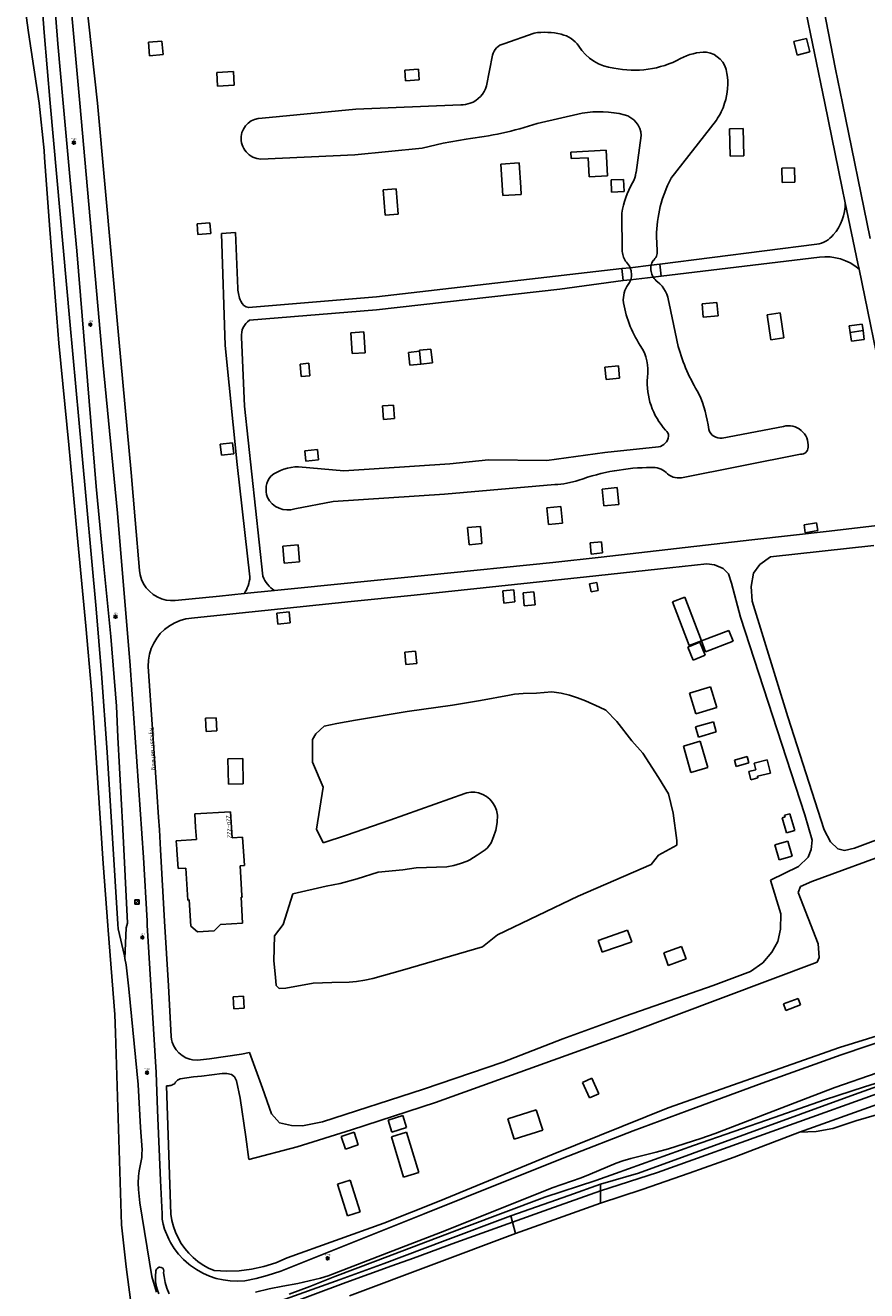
# Model space of a CAD drawing. Header units: metres. Extents: x 102000 to 105000, y 414600 to 420766.
# Tile 4 of 256: x 102520 to 102715, y 414925 to 415218. Entities that reach past the tile are written whole.
import ezdxf
from ezdxf.enums import TextEntityAlignment as Align

# ---------------------------------------------------------------- set-up
doc = ezdxf.new("R2010")
doc.units = ezdxf.units.M
doc.layers.get('0').update_dxf_attribs({"color": 8})
doc.styles.add('MtXpl_NLCS-ISO', font='NLCS-ISO.ttf')
doc.styles.add('NLCS-ISO', font='NLCS-ISO.ttf')

msp = doc.modelspace()

# ---------------------------------------------------------------- linework, layer by layer
for p, q in [((102525.84, 415231.77), (102527.28, 415213.8)), ((102530.98, 415215.3), (102529.71, 415230.12)), ((102524.11, 415216.37), (102523.46, 415225.8)), ((102533.7, 415225.34), (102536.48, 415200)), ((102520.51, 415216.42), (102519.76, 415222.01)), ((102704.9, 415200), (102700.14, 415223.19)), ((102704.57, 415222.16), (102707.42, 415207.92)), ((102522.97, 415200), (102520.51, 415216.42)), ((102525.52, 415200), (102524.11, 415216.37)), ((102532.42, 415200), (102530.98, 415215.3)), ((102637.58, 415216.27), (102630.58, 415213.78)), ((102527.28, 415213.8), (102528.54, 415200)), ((102551.41, 415214.4), (102548.25, 415214.11)), ((102548.25, 415214.11), (102548.54, 415210.99)), ((102551.69, 415211.28), (102551.41, 415214.4)), ((102700.68, 415215.02), (102697.73, 415214.29)), ((102697.73, 415214.29), (102698.5, 415211.16)), ((102701.45, 415211.88), (102700.68, 415215.02)), ((102548.54, 415210.99), (102551.69, 415211.28)), ((102627.98, 415211.14), (102626.58, 415204.02)), ((102698.5, 415211.16), (102701.45, 415211.88)), ((102567.94, 415207.36), (102564.08, 415207.14)), ((102564.08, 415207.14), (102564.25, 415203.98)), ((102568.11, 415204.2), (102567.94, 415207.36)), ((102610.82, 415207.91), (102607.66, 415207.7)), ((102607.66, 415207.7), (102607.83, 415205.17)), ((102610.99, 415205.39), (102610.82, 415207.91)), ((102707.42, 415207.92), (102709.04, 415200)), ((102564.25, 415203.98), (102568.11, 415204.2)), ((102607.83, 415205.17), (102610.99, 415205.39)), ((102524.12, 415189.1), (102522.97, 415200)), ((102530.08, 415149.5), (102525.52, 415200)), ((102528.54, 415200), (102530.17, 415182.19)), ((102537.71, 415140.01), (102532.42, 415200)), ((102536.48, 415200), (102541.39, 415145.47)), ((102596.3, 415198.64), (102574.6, 415196.56)), ((102620.61, 415199.66), (102596.3, 415198.64)), ((102638.29, 415195.32), (102648.71, 415197.7)), ((102708.95, 415180.31), (102704.9, 415200)), ((102709.04, 415200), (102715.45, 415168.68)), ((102669.24, 415182.54), (102679.8, 415196.11)), ((102616.52, 415190.76), (102621.83, 415191.69)), ((102662.4, 415192.52), (102661.19, 415183.93)), ((102686.04, 415194.13), (102682.83, 415194.06)), ((102682.83, 415194.06), (102682.96, 415187.76)), ((102686.17, 415187.83), (102686.04, 415194.13)), ((102524.22, 415187.41), (102524.12, 415189.1)), ((102530.76, 415191), (102531.22, 415191)), ((102530.76, 415191), (102531.22, 415191)), ((102530.76, 415190.8), (102531.22, 415190.8)), ((102530.76, 415190.8), (102531.22, 415190.8)), ((102596.1, 415188.09), (102611.69, 415189.6)), ((102611.69, 415189.6), (102616.52, 415190.76)), ((102654.28, 415189.15), (102646.1, 415188.71)), ((102654.6, 415183.19), (102654.28, 415189.15)), ((102525.46, 415170.78), (102524.22, 415187.41)), ((102574.34, 415187.08), (102596.1, 415188.09)), ((102634.15, 415186.19), (102629.92, 415185.93)), ((102629.92, 415185.93), (102630.37, 415178.63)), ((102634.49, 415180.53), (102634.15, 415186.19)), ((102646.1, 415188.71), (102646.18, 415187.18)), ((102646.18, 415187.18), (102650.12, 415187.4)), ((102650.12, 415187.4), (102650.36, 415182.97)), ((102682.96, 415187.76), (102686.17, 415187.83)), ((102650.36, 415182.97), (102654.6, 415183.19)), ((102697.88, 415185.03), (102694.93, 415184.96)), ((102694.93, 415184.96), (102695.01, 415181.68)), ((102697.96, 415181.75), (102697.88, 415185.03)), ((102530.17, 415182.19), (102531.71, 415165.83)), ((102605.61, 415180.16), (102602.67, 415179.93)), ((102602.67, 415179.93), (102603.13, 415174.06)), ((102606.07, 415174.29), (102605.61, 415180.16)), ((102634.6, 415178.89), (102634.49, 415180.53)), ((102658.28, 415182.37), (102655.42, 415182.25)), ((102655.42, 415182.25), (102655.54, 415179.41)), ((102658.41, 415179.53), (102658.28, 415182.37)), ((102695.01, 415181.68), (102697.96, 415181.75)), ((102709.65, 415176.92), (102708.95, 415180.31)), ((102630.37, 415178.63), (102634.6, 415178.89)), ((102655.54, 415179.41), (102658.41, 415179.53)), ((102603.13, 415174.06), (102606.07, 415174.29)), ((102657.91, 415174.57), (102658.02, 415165.67)), ((102712.58, 415162.88), (102709.65, 415176.92)), ((102562.53, 415172.33), (102559.52, 415172.1)), ((102559.52, 415172.1), (102559.71, 415169.64)), ((102562.72, 415169.88), (102562.53, 415172.33)), ((102527.06, 415150.28), (102525.46, 415170.78)), ((102559.71, 415169.64), (102562.72, 415169.88)), ((102568.47, 415170.06), (102565.19, 415169.82)), ((102565.19, 415169.82), (102566.08, 415143.92)), ((102568.97, 415157.09), (102568.47, 415170.06)), ((102666.1, 415165.91), (102665.93, 415169.18)), ((102531.71, 415165.83), (102536.15, 415111.27)), ((102703.08, 415167.34), (102666.73, 415162.73)), ((102664.72, 415162.5), (102659.82, 415161.93)), ((102664.72, 415162.5), (102659.82, 415161.93)), ((102666.73, 415162.73), (102664.72, 415162.5)), ((102666.73, 415162.73), (102664.72, 415162.5)), ((102666.73, 415162.73), (102664.72, 415162.5)), ((102666.73, 415162.73), (102667.05, 415159.97)), ((102667.05, 415159.97), (102666.73, 415162.73)), ((102667.05, 415159.97), (102666.73, 415162.73)), ((102667.05, 415159.97), (102703.68, 415164.37)), ((102712.84, 415161.62), (102712.58, 415162.88)), ((102657.93, 415161.72), (102601.12, 415155.16)), ((102657.93, 415161.72), (102659.82, 415161.93)), ((102659.82, 415161.93), (102657.93, 415161.72)), ((102659.82, 415161.93), (102657.93, 415161.72)), ((102658.24, 415158.95), (102657.93, 415161.72)), ((102657.93, 415161.72), (102658.24, 415158.95)), ((102657.93, 415161.72), (102658.24, 415158.95)), ((102659.95, 415159.15), (102665.18, 415159.75)), ((102659.95, 415159.15), (102665.18, 415159.75)), ((102665.18, 415159.75), (102667.05, 415159.97)), ((102665.18, 415159.75), (102667.05, 415159.97)), ((102665.18, 415159.75), (102667.05, 415159.97)), ((102718.81, 415132.53), (102712.84, 415161.62)), ((102601.12, 415152.15), (102643.57, 415156.94)), ((102643.57, 415156.94), (102658.24, 415158.95)), ((102658.24, 415158.95), (102659.95, 415159.15)), ((102658.24, 415158.95), (102659.95, 415159.15)), ((102658.24, 415158.95), (102659.95, 415159.15)), ((102601.12, 415155.16), (102571.48, 415152.67)), ((102670.95, 415143.7), (102668.83, 415153.62)), ((102679.91, 415153.85), (102676.48, 415153.52)), ((102680.2, 415150.79), (102679.91, 415153.85)), ((102571.7, 415149.75), (102601.12, 415152.15)), ((102676.48, 415153.52), (102676.77, 415150.47)), ((102676.77, 415150.47), (102680.2, 415150.79)), ((102694.61, 415151.47), (102691.54, 415151.02)), ((102691.54, 415151.02), (102692.38, 415145.21)), ((102695.45, 415145.65), (102694.61, 415151.47)), ((102527.55, 415144.47), (102527.06, 415150.28)), ((102532.88, 415119.2), (102530.08, 415149.5)), ((102534.6, 415148.86), (102535.07, 415148.86)), ((102534.6, 415148.86), (102535.07, 415148.86)), ((102534.6, 415148.66), (102535.07, 415148.66)), ((102534.6, 415148.66), (102535.07, 415148.66)), ((102713.55, 415148.86), (102710.57, 415148.43)), ((102710.57, 415148.43), (102710.79, 415146.95)), ((102713.76, 415147.38), (102713.55, 415148.86)), ((102541.39, 415145.47), (102544.24, 415114.46)), ((102570.54, 415129.85), (102569.8, 415145.83)), ((102598.12, 415147.04), (102595.12, 415146.84)), ((102595.12, 415146.84), (102595.44, 415142.03)), ((102598.44, 415142.23), (102598.12, 415147.04)), ((102692.38, 415145.21), (102695.45, 415145.65)), ((102710.79, 415146.95), (102713.76, 415147.38)), ((102713.76, 415147.38), (102710.79, 415146.95)), ((102710.79, 415146.95), (102711.08, 415144.9)), ((102711.08, 415144.9), (102714.05, 415145.33)), ((102714.05, 415145.33), (102713.76, 415147.38)), ((102529.83, 415120.9), (102527.55, 415144.47)), ((102566.08, 415143.92), (102568.8, 415116.32)), ((102595.44, 415142.03), (102598.44, 415142.23)), ((102611.03, 415142.59), (102608.49, 415142.32)), ((102608.49, 415142.32), (102608.8, 415139.32)), ((102613.71, 415143.09), (102611.01, 415142.8)), ((102611.01, 415142.8), (102611.03, 415142.59)), ((102611.03, 415142.59), (102611.34, 415139.59)), ((102611.34, 415139.59), (102611.03, 415142.59)), ((102614.05, 415139.87), (102613.71, 415143.09)), ((102541.13, 415105.08), (102537.71, 415140.01)), ((102585.41, 415139.79), (102583.41, 415139.62)), ((102583.41, 415139.62), (102583.65, 415136.7)), ((102585.65, 415136.86), (102585.41, 415139.79)), ((102608.8, 415139.32), (102611.34, 415139.59)), ((102611.34, 415139.59), (102614.05, 415139.87)), ((102657.1, 415139.22), (102654, 415138.89)), ((102657.4, 415136.34), (102657.1, 415139.22)), ((102583.65, 415136.7), (102585.65, 415136.86)), ((102654, 415138.89), (102654.31, 415136.01)), ((102654.31, 415136.01), (102657.4, 415136.34)), ((102574.73, 415090.49), (102570.54, 415129.85)), ((102602.52, 415129.9), (102602.45, 415129.9)), ((102602.45, 415129.9), (102602.71, 415126.77)), ((102605.01, 415130.1), (102602.52, 415129.9)), ((102605.26, 415126.98), (102605.01, 415130.1)), ((102602.71, 415126.77), (102605.26, 415126.98)), ((102695.32, 415125.17), (102681.15, 415122.45)), ((102567.76, 415121.38), (102564.87, 415121.05)), ((102568.04, 415118.82), (102567.76, 415121.38)), ((102531.79, 415100.1), (102529.83, 415120.9)), ((102536.14, 415082.9), (102532.88, 415119.2)), ((102564.87, 415121.05), (102565.16, 415118.5)), ((102565.16, 415118.5), (102568.04, 415118.82)), ((102587.44, 415119.81), (102584.5, 415119.5)), ((102584.5, 415119.5), (102584.75, 415117.09)), ((102587.69, 415117.4), (102587.44, 415119.81)), ((102653.99, 415119.16), (102640.57, 415117.3)), ((102666.43, 415120.43), (102653.99, 415119.16)), ((102671.71, 415113.3), (102699.32, 415118.72)), ((102568.8, 415116.32), (102571.78, 415090.3)), ((102593.49, 415114.88), (102583.05, 415115.79)), ((102584.75, 415117.09), (102587.69, 415117.4)), ((102618.1, 415116.54), (102593.49, 415114.88)), ((102627.04, 415117.41), (102618.1, 415116.54)), ((102640.57, 415117.3), (102627.04, 415117.41)), ((102544.24, 415114.46), (102545.21, 415103.54)), ((102536.15, 415111.27), (102537.87, 415093.48)), ((102616.82, 415109.45), (102642.37, 415111.7)), ((102656.86, 415110.99), (102653.37, 415110.66)), ((102653.37, 415110.66), (102653.73, 415106.76)), ((102657.22, 415107.08), (102656.86, 415110.99)), ((102582.18, 415106.1), (102591.02, 415107.79)), ((102591.02, 415107.79), (102616.82, 415109.45)), ((102653.73, 415106.76), (102657.22, 415107.08)), ((102544.07, 415069.77), (102541.13, 415105.08)), ((102643.76, 415106.6), (102640.52, 415106.29)), ((102640.52, 415106.29), (102640.89, 415102.42)), ((102644.13, 415102.73), (102643.76, 415106.6)), ((102545.21, 415103.54), (102546.21, 415091.83)), ((102625.18, 415102.03), (102622.18, 415101.77)), ((102622.18, 415101.77), (102622.52, 415097.77)), ((102625.52, 415098.03), (102625.18, 415102.03)), ((102640.89, 415102.42), (102644.13, 415102.73)), ((102688.04, 415098.91), (102705.95, 415100.93)), ((102702.97, 415102.83), (102700.1, 415102.35)), ((102700.1, 415102.35), (102700.4, 415100.56)), ((102700.4, 415100.56), (102703.27, 415101.03)), ((102703.27, 415101.03), (102702.97, 415102.83)), ((102705.95, 415100.93), (102718.32, 415102.41)), ((102533.74, 415078.97), (102531.79, 415100.1)), ((102622.52, 415097.77), (102625.52, 415098.03)), ((102653.17, 415098.44), (102650.57, 415098.2)), ((102650.57, 415098.2), (102650.82, 415095.61)), ((102653.1, 415094.89), (102688.04, 415098.91)), ((102653.42, 415095.86), (102653.17, 415098.44)), ((102582.93, 415097.76), (102579.39, 415097.45)), ((102579.39, 415097.45), (102579.73, 415093.49)), ((102583.27, 415093.8), (102582.93, 415097.76)), ((102650.82, 415095.61), (102653.42, 415095.86)), ((102692.3, 415094.96), (102689.89, 415093.22)), ((102716.24, 415097.59), (102692.3, 415094.96)), ((102537.87, 415093.48), (102539.57, 415076.55)), ((102579.73, 415093.49), (102583.27, 415093.8)), ((102612.96, 415090.76), (102641.93, 415093.69)), ((102641.93, 415093.69), (102653.1, 415094.89)), ((102666.14, 415092.15), (102649.69, 415090.32)), ((102677.61, 415093.38), (102666.14, 415092.15)), ((102679.39, 415093.13), (102677.61, 415093.38)), ((102681.4, 415092.28), (102679.39, 415093.13)), ((102682.62, 415091), (102681.4, 415092.28)), ((102689.89, 415093.22), (102688.43, 415091.15)), ((102546.21, 415091.83), (102546.35, 415090.79)), ((102546.35, 415090.79), (102546.67, 415089.73)), ((102546.67, 415089.73), (102547.14, 415088.73)), ((102596.72, 415089.08), (102612.96, 415090.76)), ((102649.69, 415090.32), (102636.69, 415088.93)), ((102683.29, 415088.87), (102682.62, 415091)), ((102688.43, 415091.15), (102687.82, 415088.11)), ((102547.14, 415088.73), (102547.75, 415087.81)), ((102547.75, 415087.81), (102548.49, 415086.98)), ((102548.49, 415086.98), (102549.34, 415086.27)), ((102549.34, 415086.27), (102550.28, 415085.69)), ((102564.74, 415085.86), (102570.44, 415086.44)), ((102570.44, 415086.44), (102577.47, 415087.15)), ((102577.47, 415087.15), (102596.72, 415089.08)), ((102636.69, 415088.93), (102609.84, 415086.13)), ((102632.88, 415087.35), (102630.31, 415087.1)), ((102630.31, 415087.1), (102630.59, 415084.26)), ((102633.16, 415084.51), (102632.88, 415087.35)), ((102637.53, 415086.87), (102635.04, 415086.65)), ((102635.04, 415086.65), (102635.31, 415083.63)), ((102637.8, 415083.85), (102637.53, 415086.87)), ((102652.08, 415089.01), (102650.44, 415088.7)), ((102650.44, 415088.7), (102650.81, 415086.88)), ((102650.81, 415086.88), (102652.45, 415087.16)), ((102652.45, 415087.16), (102652.08, 415089.01)), ((102685.36, 415080.96), (102683.29, 415088.87)), ((102687.82, 415088.11), (102688.07, 415084.7)), ((102550.28, 415085.69), (102551.29, 415085.25)), ((102551.29, 415085.25), (102552.36, 415084.97)), ((102552.36, 415084.97), (102553.36, 415084.84)), ((102553.36, 415084.84), (102554.43, 415084.86)), ((102554.43, 415084.86), (102564.74, 415085.86)), ((102595.24, 415084.66), (102558.91, 415080.84)), ((102609.84, 415086.13), (102595.24, 415084.66)), ((102630.59, 415084.26), (102633.16, 415084.51)), ((102635.31, 415083.63), (102637.8, 415083.85)), ((102672.47, 415085.63), (102669.65, 415084.55)), ((102669.65, 415084.55), (102673.51, 415074.42)), ((102676.33, 415075.5), (102672.47, 415085.63)), ((102688.07, 415084.7), (102696.34, 415057.92)), ((102537.39, 415067.95), (102536.14, 415082.9)), ((102540.41, 415081.19), (102540.87, 415081.19)), ((102540.41, 415081.19), (102540.87, 415081.19)), ((102540.41, 415080.99), (102540.87, 415080.99)), ((102540.41, 415080.99), (102540.87, 415080.99)), ((102556.94, 415080.6), (102555.63, 415080.22)), ((102558.91, 415080.84), (102556.94, 415080.6)), ((102580.83, 415082.21), (102577.98, 415081.92)), ((102577.98, 415081.92), (102578.24, 415079.38)), ((102581.1, 415079.67), (102580.83, 415082.21)), ((102700.27, 415035.19), (102685.36, 415080.96)), ((102535.05, 415064.19), (102533.74, 415078.97)), ((102551.97, 415078.13), (102551.02, 415077.18)), ((102553.18, 415079.02), (102551.97, 415078.13)), ((102554.37, 415079.69), (102553.18, 415079.02)), ((102555.63, 415080.22), (102554.37, 415079.69)), ((102578.24, 415079.38), (102581.1, 415079.67)), ((102682.7, 415077.93), (102676.33, 415075.5)), ((102683.66, 415075.41), (102682.7, 415077.93)), ((102539.57, 415076.55), (102540.84, 415060.4)), ((102549.49, 415074.97), (102548.93, 415073.74)), ((102550.19, 415076.12), (102549.49, 415074.97)), ((102551.02, 415077.18), (102550.19, 415076.12)), ((102675.98, 415075.21), (102673.17, 415074.06)), ((102673.51, 415074.42), (102676.33, 415075.5)), ((102677.21, 415072.17), (102675.98, 415075.21)), ((102676.33, 415075.5), (102677.29, 415072.99)), ((102677.29, 415072.99), (102683.66, 415075.41)), ((102548.52, 415072.46), (102548.26, 415071.06)), ((102548.93, 415073.74), (102548.52, 415072.46)), ((102610.12, 415073.14), (102607.62, 415072.89)), ((102607.62, 415072.89), (102607.92, 415070)), ((102610.41, 415070.25), (102610.12, 415073.14)), ((102673.17, 415074.06), (102674.4, 415071.03)), ((102674.4, 415071.03), (102677.21, 415072.17)), ((102547.15, 415025.38), (102544.07, 415069.77)), ((102548.26, 415071.06), (102548.21, 415069.57)), ((102548.21, 415069.57), (102550.22, 415040.56)), ((102607.92, 415070), (102610.41, 415070.25)), ((102538.69, 415049.77), (102537.39, 415067.95)), ((102535.46, 415058.86), (102535.05, 415064.19)), ((102631.89, 415062.97), (102625.18, 415061.68)), ((102633.07, 415063.16), (102631.89, 415062.97)), ((102635.08, 415063.35), (102633.07, 415063.16)), ((102638.17, 415063.37), (102635.08, 415063.35)), ((102641.69, 415063.72), (102638.17, 415063.37)), ((102643.86, 415063.4), (102641.69, 415063.72)), ((102645.79, 415062.95), (102643.86, 415063.4)), ((102647.67, 415062.35), (102645.79, 415062.95)), ((102678.43, 415064.86), (102673.59, 415063.41)), ((102673.59, 415063.41), (102675.03, 415058.6)), ((102679.87, 415060.05), (102678.43, 415064.86)), ((102540.84, 415060.4), (102541.2, 415053.2)), ((102618.68, 415060.6), (102608.21, 415059.12)), ((102625.18, 415061.68), (102618.68, 415060.6)), ((102649.49, 415061.6), (102647.67, 415062.35)), ((102652.72, 415060.19), (102649.49, 415061.6)), ((102654.23, 415059.47), (102652.72, 415060.19)), ((102675.03, 415058.6), (102679.87, 415060.05)), ((102536.58, 415042.62), (102535.46, 415058.86)), ((102563.97, 415057.71), (102561.51, 415057.6)), ((102561.51, 415057.6), (102561.64, 415054.55)), ((102564.1, 415054.66), (102563.97, 415057.71)), ((102596.19, 415057.15), (102591.9, 415056.4)), ((102608.21, 415059.12), (102596.19, 415057.15)), ((102656.77, 415056.85), (102654.23, 415059.47)), ((102696.34, 415057.92), (102704.74, 415031.75)), ((102561.64, 415054.55), (102564.1, 415054.66)), ((102587.05, 415053.99), (102586.29, 415052.68)), ((102588.96, 415055.76), (102587.05, 415053.99)), ((102591.9, 415056.4), (102588.96, 415055.76)), ((102660.24, 415052.38), (102656.77, 415056.85)), ((102679.12, 415056.78), (102674.97, 415055.59)), ((102674.97, 415055.59), (102675.64, 415053.24)), ((102675.64, 415053.24), (102679.79, 415054.44)), ((102679.79, 415054.44), (102679.12, 415056.78)), ((102541.2, 415053.2), (102542.35, 415031.9)), ((102586.29, 415052.68), (102586.26, 415049.73)), ((102662.73, 415049.52), (102660.24, 415052.38)), ((102676.08, 415052.25), (102672.17, 415051.14)), ((102672.17, 415051.14), (102673.9, 415045.04)), ((102677.81, 415046.15), (102676.08, 415052.25)), ((102541.17, 415009.88), (102538.69, 415049.77)), ((102570.1, 415048.3), (102566.65, 415048.22)), ((102566.65, 415048.22), (102566.78, 415042.36)), ((102570.24, 415042.44), (102570.1, 415048.3)), ((102586.26, 415049.73), (102586.29, 415047.45)), ((102666.38, 415043.85), (102662.73, 415049.52)), ((102686.92, 415048.72), (102683.96, 415047.89)), ((102687.34, 415047.24), (102686.92, 415048.72)), ((102586.29, 415047.45), (102588.76, 415041.6)), ((102673.9, 415045.04), (102677.81, 415046.15)), ((102683.96, 415047.89), (102684.38, 415046.4)), ((102684.38, 415046.4), (102687.34, 415047.24)), ((102688.9, 415045.65), (102687.28, 415045.26)), ((102687.28, 415045.26), (102687.75, 415043.36)), ((102691.6, 415047.94), (102688.52, 415047.18)), ((102688.52, 415047.18), (102688.9, 415045.65)), ((102692.35, 415044.88), (102691.6, 415047.94)), ((102537.82, 415023.98), (102536.58, 415042.62)), ((102566.78, 415042.36), (102570.24, 415042.44)), ((102668.7, 415040.08), (102666.38, 415043.85)), ((102687.75, 415043.36), (102689.4, 415043.77)), ((102689.32, 415044.14), (102692.35, 415044.88)), ((102689.4, 415043.77), (102689.32, 415044.14)), ((102550.22, 415040.56), (102550.61, 415034.65)), ((102588.76, 415041.6), (102587.21, 415031.93)), ((102604.19, 415034.01), (102621.53, 415040.15)), ((102621.53, 415040.15), (102621.99, 415040.29)), ((102621.99, 415040.29), (102622.9, 415040.46)), ((102622.9, 415040.46), (102623.83, 415040.47)), ((102623.83, 415040.47), (102624.74, 415040.32)), ((102624.74, 415040.32), (102625.7, 415039.95)), ((102625.7, 415039.95), (102626.55, 415039.46)), ((102626.55, 415039.46), (102627.31, 415038.83)), ((102669.79, 415035.58), (102668.7, 415040.08)), ((102627.31, 415038.83), (102627.96, 415038.08)), ((102627.96, 415038.08), (102628.49, 415037.25)), ((102628.49, 415037.25), (102628.86, 415036.34)), ((102550.61, 415034.65), (102550.8, 415031.73)), ((102567.28, 415035.91), (102559.04, 415035.42)), ((102559.04, 415035.42), (102559.21, 415032.32)), ((102567.65, 415029.93), (102567.28, 415035.91)), ((102594.15, 415030.5), (102604.19, 415034.01)), ((102629.01, 415033.42), (102628.69, 415031.66)), ((102628.86, 415036.34), (102629.09, 415035.11)), ((102629.09, 415035.11), (102629.01, 415033.42)), ((102670.64, 415029.25), (102669.79, 415035.58)), ((102695.7, 415034.75), (102695.02, 415034.55)), ((102695.02, 415034.55), (102696.02, 415031.04)), ((102696.83, 415035.49), (102695.59, 415035.14)), ((102695.59, 415035.14), (102695.7, 415034.75)), ((102697.94, 415031.59), (102696.83, 415035.49)), ((102701.97, 415029.35), (102700.27, 415035.19)), ((102542.35, 415031.9), (102543.39, 415010.13)), ((102550.8, 415031.73), (102551.1, 415027.1)), ((102559.21, 415032.32), (102559.37, 415029.52)), ((102587.21, 415031.93), (102588.74, 415028.72)), ((102588.74, 415028.72), (102594.15, 415030.5)), ((102628.69, 415031.66), (102628.22, 415030.14)), ((102696.02, 415031.04), (102697.94, 415031.59)), ((102704.74, 415031.75), (102706.2, 415028.95)), ((102711.8, 415027.49), (102725.92, 415032.85)), ((102559.37, 415029.52), (102554.73, 415029.22)), ((102554.73, 415029.22), (102554.84, 415027.36)), ((102570.06, 415030.08), (102567.65, 415029.93)), ((102570.52, 415023.46), (102570.06, 415030.08)), ((102626.82, 415027.58), (102626.28, 415027.11)), ((102627.61, 415028.73), (102626.82, 415027.58)), ((102628.22, 415030.14), (102627.61, 415028.73)), ((102666.38, 415025.87), (102670.64, 415028.18)), ((102670.64, 415028.18), (102670.64, 415029.25)), ((102696.32, 415029.16), (102693.32, 415028.25)), ((102693.32, 415028.25), (102694.36, 415024.78)), ((102697.37, 415025.69), (102696.32, 415029.16)), ((102701.79, 415027.16), (102701.97, 415029.35)), ((102727.26, 415029.07), (102701.94, 415019.82)), ((102706.2, 415028.95), (102707.9, 415027.37)), ((102547.96, 415010.65), (102547.15, 415025.38)), ((102551.1, 415027.1), (102552, 415010.59)), ((102554.84, 415027.36), (102554.86, 415027.02)), ((102554.86, 415027.02), (102555.12, 415022.82)), ((102622.68, 415024.8), (102622.11, 415024.53)), ((102624.42, 415025.85), (102622.68, 415024.8)), ((102626.28, 415027.11), (102624.42, 415025.85)), ((102664.71, 415023.7), (102666.38, 415025.87)), ((102694.36, 415024.78), (102697.37, 415025.69)), ((102698.81, 415023.26), (102701.06, 415025.39)), ((102701.06, 415025.39), (102701.79, 415027.16)), ((102707.9, 415027.37), (102709.49, 415027)), ((102709.49, 415027), (102711.8, 415027.49)), ((102538.88, 415009.62), (102537.82, 415023.98)), ((102555.12, 415022.82), (102556.94, 415022.91)), ((102556.94, 415022.91), (102557.39, 415015.5)), ((102569.48, 415023.39), (102570.52, 415023.46)), ((102569.93, 415016.58), (102569.48, 415023.39)), ((102601.46, 415021.96), (102596.62, 415020.41)), ((102607.18, 415022.52), (102601.46, 415021.96)), ((102610.28, 415022.93), (102607.18, 415022.52)), ((102617.34, 415023.2), (102610.28, 415022.93)), ((102618.97, 415023.49), (102617.34, 415023.2)), ((102620.56, 415023.93), (102618.97, 415023.49)), ((102622.11, 415024.53), (102620.56, 415023.93)), ((102647.82, 415016.36), (102664.71, 415023.7)), ((102692.35, 415020.1), (102698.81, 415023.26)), ((102592.68, 415019.3), (102589.4, 415018.74)), ((102596.62, 415020.41), (102592.68, 415019.3)), ((102694.73, 415012.31), (102692.35, 415020.1)), ((102701.94, 415019.82), (102699.26, 415018.61)), ((102569.72, 415016.14), (102569.96, 415016.15)), ((102570.05, 415010.12), (102569.72, 415016.14)), ((102569.96, 415016.15), (102569.93, 415016.58)), ((102581.69, 415016.96), (102579.51, 415009.83)), ((102589.4, 415018.74), (102581.69, 415016.96)), ((102629.12, 415007.4), (102647.82, 415016.36)), ((102699.26, 415018.61), (102698.71, 415017.27)), ((102698.71, 415017.27), (102703.4, 415005.34)), ((102545.24, 415014.69), (102545.95, 415015.4)), ((102557.39, 415015.5), (102557.72, 415015.52)), ((102557.72, 415015.52), (102558.06, 415009.45)), ((102543.39, 415010.13), (102543.13, 415009.05)), ((102548.01, 415009.64), (102547.96, 415010.65)), ((102552, 415010.59), (102552.93, 414995.66)), ((102564.96, 415009.84), (102570.05, 415010.12)), ((102694.67, 415008.78), (102694.73, 415012.31)), ((102538.95, 415008.54), (102538.88, 415009.62)), ((102540.52, 414989), (102538.95, 415008.54)), ((102541.27, 415008.83), (102541.17, 415009.88)), ((102542.71, 415002.54), (102541.27, 415008.83)), ((102543.13, 415009.05), (102542.83, 415001.93)), ((102550.04, 414975.58), (102548.01, 415009.64)), ((102558.06, 415009.45), (102559.66, 415008.11)), ((102559.66, 415008.11), (102563.53, 415008.33)), ((102563.53, 415008.33), (102564.96, 415009.84)), ((102577.5, 415007.22), (102577.35, 415001.44)), ((102579.51, 415009.83), (102577.5, 415007.22)), ((102625.65, 415004.69), (102629.12, 415007.4)), ((102659.25, 415008.5), (102652.45, 415006.13)), ((102660.19, 415005.81), (102659.25, 415008.5)), ((102694.06, 415005.92), (102694.67, 415008.78)), ((102546.65, 415006.93), (102547.11, 415006.93)), ((102546.65, 415006.93), (102547.11, 415006.93)), ((102546.65, 415006.73), (102547.11, 415006.73)), ((102546.65, 415006.73), (102547.11, 415006.73)), ((102607.14, 414999.27), (102625.65, 415004.69)), ((102652.45, 415006.13), (102653.38, 415003.44)), ((102653.76, 415003.57), (102659.85, 415005.69)), ((102659.85, 415005.69), (102660.19, 415005.81)), ((102671.74, 415004.76), (102667.61, 415003.27)), ((102672.8, 415001.84), (102671.74, 415004.76)), ((102692.66, 415003.42), (102694.06, 415005.92)), ((102703.4, 415005.34), (102703.58, 415002.17)), ((102542.83, 415001.93), (102542.71, 415002.54)), ((102543.1, 415000.49), (102542.83, 415001.93)), ((102577.35, 415001.44), (102577.68, 414997.62)), ((102653.38, 415003.44), (102653.76, 415003.57)), ((102667.61, 415003.27), (102668.67, 415000.34)), ((102668.67, 415000.34), (102672.8, 415001.84)), ((102690.53, 415000.99), (102692.66, 415003.42)), ((102703.58, 415002.17), (102703.16, 415001.14)), ((102543.72, 414994.94), (102543.1, 415000.49)), ((102600.24, 414997.33), (102607.14, 414999.27)), ((102703.16, 415001.14), (102659.58, 414984.77)), ((102679.03, 414995.69), (102687.67, 414998.92)), ((102687.67, 414998.92), (102690.53, 415000.99)), ((102552.93, 414995.66), (102553.56, 414983.9)), ((102577.68, 414997.62), (102577.83, 414995.72)), ((102577.83, 414995.72), (102578.56, 414994.98)), ((102580.08, 414995.06), (102586.42, 414996.24)), ((102586.42, 414996.24), (102590.71, 414996.43)), ((102590.71, 414996.43), (102594.75, 414996.47)), ((102594.75, 414996.47), (102596.45, 414996.63)), ((102596.45, 414996.63), (102598.42, 414996.93)), ((102598.42, 414996.93), (102600.24, 414997.33)), ((102658.7, 414988.57), (102679.03, 414995.69)), ((102545.9, 414972.74), (102543.72, 414994.94)), ((102570.3, 414993.24), (102567.89, 414993.09)), ((102567.89, 414993.09), (102568.07, 414990.3)), ((102570.48, 414990.46), (102570.3, 414993.24)), ((102578.56, 414994.98), (102580.08, 414995.06)), ((102698.75, 414992.71), (102695.34, 414991.44)), ((102699.32, 414991.19), (102698.75, 414992.71)), ((102568.07, 414990.3), (102570.48, 414990.46)), ((102695.34, 414991.44), (102695.91, 414989.91)), ((102695.91, 414989.91), (102699.32, 414991.19)), ((102540.62, 414984.77), (102540.52, 414989)), ((102644.28, 414983.34), (102658.7, 414988.57)), ((102542.06, 414940.31), (102540.62, 414984.77)), ((102553.56, 414983.9), (102553.64, 414983.21)), ((102659.58, 414984.77), (102614.79, 414968.58)), ((102708.3, 414981.35), (102722, 414985.62)), ((102728.76, 414986.44), (102708.67, 414979.66)), ((102553.64, 414983.21), (102553.78, 414982.56)), ((102553.78, 414982.56), (102554.16, 414981.66)), ((102554.16, 414981.66), (102554.68, 414980.83)), ((102554.68, 414980.83), (102555.33, 414980.1)), ((102630.34, 414977.92), (102644.28, 414983.34)), ((102747.68, 414981.71), (102666.2, 414952.38)), ((102668.61, 414967.37), (102708.3, 414981.35)), ((102555.33, 414980.1), (102556.09, 414979.48)), ((102556.09, 414979.48), (102556.94, 414978.99)), ((102556.94, 414978.99), (102557.86, 414978.66)), ((102557.86, 414978.66), (102558.5, 414978.51)), ((102558.5, 414978.51), (102559.63, 414978.41)), ((102559.63, 414978.41), (102562.43, 414978.73)), ((102562.43, 414978.73), (102569.82, 414979.84)), ((102569.82, 414979.84), (102571.71, 414980.15)), ((102571.71, 414980.15), (102574.71, 414971.96)), ((102611.96, 414971.71), (102630.34, 414977.92)), ((102708.67, 414979.66), (102690.44, 414973.09)), ((102547.72, 414975.61), (102548.19, 414975.61)), ((102547.72, 414975.61), (102548.19, 414975.61)), ((102547.72, 414975.41), (102548.19, 414975.41)), ((102547.72, 414975.41), (102548.19, 414975.41)), ((102550.35, 414966.82), (102550.04, 414975.58)), ((102565.36, 414975.3), (102560.59, 414974.71)), ((102566.44, 414975.3), (102565.36, 414975.3)), ((102567.5, 414975.09), (102566.44, 414975.3)), ((102568.23, 414974.54), (102567.5, 414975.09)), ((102707.21, 414972.05), (102717.05, 414975.48)), ((102725.35, 414975.32), (102711.8, 414970.49)), ((102722.81, 414974.93), (102714.09, 414972.21)), ((102546.43, 414962.82), (102545.9, 414972.74)), ((102552.73, 414972.46), (102552.48, 414972.46)), ((102552.48, 414972.46), (102553.46, 414942.74)), ((102552.97, 414972.48), (102552.73, 414972.46)), ((102553.21, 414972.52), (102552.97, 414972.48)), ((102553.45, 414972.58), (102553.21, 414972.52)), ((102553.69, 414972.66), (102553.45, 414972.58)), ((102553.92, 414972.76), (102553.69, 414972.66)), ((102554.14, 414972.87), (102553.92, 414972.76)), ((102554.36, 414973), (102554.14, 414972.87)), ((102554.44, 414973.14), (102554.36, 414973)), ((102554.53, 414973.28), (102554.44, 414973.14)), ((102554.64, 414973.41), (102554.53, 414973.28)), ((102554.75, 414973.54), (102554.64, 414973.41)), ((102554.88, 414973.66), (102554.75, 414973.54)), ((102555.01, 414973.77), (102554.88, 414973.66)), ((102555.16, 414973.87), (102555.01, 414973.77)), ((102555.31, 414973.96), (102555.16, 414973.87)), ((102555.46, 414974.03), (102555.31, 414973.96)), ((102555.62, 414974.1), (102555.46, 414974.03)), ((102558.72, 414974.52), (102555.62, 414974.1)), ((102560.59, 414974.71), (102558.72, 414974.52)), ((102568.63, 414973.6), (102568.23, 414974.54)), ((102569.51, 414969.58), (102568.63, 414973.6)), ((102574.71, 414971.96), (102576.78, 414965.99)), ((102650.96, 414974.22), (102648.82, 414973.25)), ((102648.82, 414973.25), (102650.43, 414969.68)), ((102652.57, 414970.64), (102650.96, 414974.22)), ((102690.44, 414973.09), (102675.1, 414967.47)), ((102700.96, 414969.69), (102707.21, 414972.05)), ((102714.09, 414972.21), (102704.86, 414969.19)), ((102570.85, 414960.67), (102569.51, 414969.58)), ((102588.59, 414964.17), (102611.96, 414971.71)), ((102650.43, 414969.68), (102652.57, 414970.64)), ((102711.8, 414970.49), (102661.76, 414952.27)), ((102679.52, 414961.46), (102700.96, 414969.69)), ((102704.86, 414969.19), (102693.2, 414965.17)), ((102551.08, 414950.56), (102550.35, 414966.82)), ((102614.79, 414968.58), (102595.31, 414962.25)), ((102638.09, 414966.93), (102631.48, 414964.81)), ((102639.6, 414962.21), (102638.09, 414966.93)), ((102642.02, 414956.65), (102668.61, 414967.37)), ((102675.1, 414967.47), (102660.54, 414962.05)), ((102699.04, 414961.75), (102717.18, 414968.21)), ((102576.78, 414965.99), (102578.61, 414963.92)), ((102578.61, 414963.92), (102581.41, 414963.32)), ((102581.41, 414963.32), (102583.96, 414963.19)), ((102583.96, 414963.19), (102588.59, 414964.17)), ((102607.18, 414965.58), (102603.79, 414964.51)), ((102603.79, 414964.51), (102604.67, 414961.73)), ((102608.05, 414962.8), (102607.18, 414965.58)), ((102631.48, 414964.81), (102632.99, 414960.09)), ((102693.2, 414965.17), (102674.49, 414958.63)), ((102706.8, 414962.61), (102712.12, 414964.36)), ((102712.12, 414964.36), (102716.85, 414965.72)), ((102546.79, 414957.67), (102546.43, 414962.82)), ((102571.52, 414955.43), (102570.85, 414960.67)), ((102595.31, 414962.25), (102582.72, 414958.35)), ((102595.93, 414961.73), (102592.94, 414960.76)), ((102592.94, 414960.76), (102593.9, 414957.82)), ((102596.88, 414958.79), (102595.93, 414961.73)), ((102608.05, 414961.73), (102604.54, 414960.66)), ((102604.54, 414960.66), (102607.38, 414951.34)), ((102604.67, 414961.73), (102608.05, 414962.8)), ((102610.89, 414952.41), (102608.05, 414961.73)), ((102632.99, 414960.09), (102639.6, 414962.21)), ((102660.54, 414962.05), (102645.47, 414956.18)), ((102668.74, 414957.9), (102676.18, 414960.31)), ((102676.18, 414960.31), (102679.52, 414961.46)), ((102683.95, 414955.97), (102699.04, 414961.75)), ((102699.04, 414961.75), (102702.91, 414961.88)), ((102702.91, 414961.88), (102706.8, 414962.61)), ((102546.78, 414956.74), (102546.79, 414957.67)), ((102582.72, 414958.35), (102571.52, 414955.43)), ((102593.9, 414957.82), (102596.88, 414958.79)), ((102674.49, 414958.63), (102656.46, 414952.15)), ((102665.84, 414957.07), (102668.74, 414957.9)), ((102546.1, 414952.77), (102546.71, 414955.91)), ((102546.71, 414955.91), (102546.78, 414956.74)), ((102615.58, 414945.78), (102642.02, 414956.65)), ((102645.47, 414956.18), (102631.35, 414950.55)), ((102650.54, 414952.02), (102656.61, 414954.56)), ((102656.61, 414954.56), (102658.11, 414955.12)), ((102658.11, 414955.12), (102659.96, 414955.65)), ((102659.96, 414955.65), (102665.84, 414957.07)), ((102673.51, 414952.22), (102683.95, 414955.97)), ((102545.89, 414949.94), (102545.97, 414951.52)), ((102545.97, 414951.52), (102546.1, 414952.77)), ((102607.38, 414951.34), (102610.89, 414952.41)), ((102648.48, 414951.18), (102650.54, 414952.02)), ((102656.46, 414952.15), (102651.86, 414950.54)), ((102666.2, 414952.38), (102653, 414948.13)), ((102661.76, 414952.27), (102653, 414949.73)), ((102662.59, 414948.47), (102673.51, 414952.22)), ((102545.96, 414948.48), (102545.89, 414949.94)), ((102546.29, 414945.35), (102545.96, 414948.48)), ((102551.46, 414942.79), (102551.08, 414950.56)), ((102594.98, 414950.6), (102592.07, 414949.69)), ((102592.07, 414949.69), (102594.36, 414942.35)), ((102597.27, 414943.26), (102594.98, 414950.6)), ((102631.35, 414950.55), (102612.15, 414942.8)), ((102616.93, 414938.93), (102641.81, 414948.88)), ((102651.86, 414950.54), (102640.06, 414946.72)), ((102641.81, 414948.88), (102648.48, 414951.18)), ((102653, 414949.73), (102645.62, 414947.07)), ((102653, 414949.09), (102653, 414949.73)), ((102653, 414948.13), (102653, 414949.09)), ((102653, 414945.27), (102662.59, 414948.47)), ((102602.82, 414940.65), (102615.58, 414945.78)), ((102640.06, 414946.72), (102621.37, 414939.66)), ((102645.62, 414947.07), (102632.17, 414942.38)), ((102653, 414948.13), (102641, 414943.89)), ((102653, 414948.13), (102653, 414947.68)), ((102653, 414947.68), (102653, 414945.27)), ((102549.03, 414928.32), (102546.29, 414945.35)), ((102551.49, 414941.59), (102551.46, 414942.79)), ((102553.46, 414942.74), (102553.69, 414941.32)), ((102612.15, 414942.8), (102578.96, 414929.54)), ((102594.36, 414942.35), (102597.27, 414943.26)), ((102641, 414943.89), (102632.55, 414940.93)), ((102633.25, 414938.26), (102645.43, 414942.6)), ((102645.43, 414942.6), (102653, 414945.27)), ((102543.13, 414930.57), (102542.06, 414940.31)), ((102551.67, 414940.41), (102551.49, 414941.59)), ((102552.01, 414939.27), (102551.67, 414940.41)), ((102553.69, 414941.32), (102554.05, 414939.92)), ((102554.05, 414939.92), (102554.53, 414938.56)), ((102580.4, 414932.61), (102602.82, 414940.65)), ((102621.37, 414939.66), (102600.89, 414931.84)), ((102632.17, 414942.38), (102616.98, 414936.63)), ((102619.5, 414936.22), (102632.55, 414940.93)), ((102632.55, 414940.93), (102632.17, 414942.38)), ((102633.25, 414938.26), (102632.55, 414940.93)), ((102553, 414936.93), (102552.01, 414939.27)), ((102553.35, 414936.22), (102553, 414936.93)), ((102554.53, 414938.56), (102555.13, 414937.24)), ((102555.13, 414937.24), (102555.85, 414935.99)), ((102594.83, 414923.82), (102633.25, 414938.26)), ((102604.88, 414934.23), (102616.93, 414938.93)), ((102554.24, 414934.8), (102553.35, 414936.22)), ((102555.26, 414933.48), (102554.24, 414934.8)), ((102555.85, 414935.99), (102556.67, 414934.81)), ((102556.67, 414934.81), (102557.6, 414933.71)), ((102589.9, 414928.48), (102604.88, 414934.23)), ((102616.98, 414936.63), (102602.9, 414931.31)), ((102609.67, 414932.6), (102619.5, 414936.22)), ((102556.4, 414932.26), (102555.26, 414933.48)), ((102557.65, 414931.16), (102556.4, 414932.26)), ((102557.6, 414933.71), (102558.63, 414932.7)), ((102557.99, 414930.89), (102557.65, 414931.16)), ((102559.41, 414929.92), (102557.99, 414930.89)), ((102558.63, 414932.7), (102559.75, 414931.78)), ((102559.75, 414931.78), (102560.94, 414930.97)), ((102560.94, 414930.97), (102562.2, 414930.27)), ((102574.98, 414930.63), (102577.74, 414931.5)), ((102577.74, 414931.5), (102580.4, 414932.61)), ((102589.53, 414932.64), (102590, 414932.64)), ((102589.53, 414932.64), (102590, 414932.64)), ((102589.53, 414932.44), (102590, 414932.44)), ((102589.53, 414932.44), (102590, 414932.44)), ((102600.89, 414931.84), (102591.44, 414928.29)), ((102602.9, 414931.31), (102592.66, 414927.61)), ((102604.65, 414930.78), (102609.67, 414932.6)), ((102544.54, 414920), (102543.13, 414930.57)), ((102550.12, 414924.68), (102549.03, 414928.32)), ((102549.89, 414928.31), (102550.01, 414929.6)), ((102549.94, 414927.12), (102549.89, 414928.31)), ((102550.01, 414929.6), (102550.14, 414929.98)), ((102550.14, 414929.98), (102550.41, 414930.28)), ((102550.41, 414930.28), (102550.78, 414930.44)), ((102550.78, 414930.44), (102550.88, 414930.46)), ((102550.88, 414930.46), (102551.25, 414930.43)), ((102551.25, 414930.43), (102551.57, 414930.25)), ((102551.57, 414930.25), (102551.79, 414929.96)), ((102551.79, 414929.96), (102551.82, 414929.6)), ((102551.82, 414929.6), (102551.8, 414929.18)), ((102551.8, 414929.18), (102551.89, 414928.32)), ((102551.89, 414928.32), (102552.14, 414926.93)), ((102560.85, 414929.1), (102559.41, 414929.92)), ((102562.38, 414928.42), (102560.85, 414929.1)), ((102562.2, 414930.27), (102563.52, 414929.69)), ((102563.95, 414927.89), (102562.38, 414928.42)), ((102563.52, 414929.69), (102566.41, 414929.53)), ((102566.41, 414929.53), (102569.29, 414929.64)), ((102569.29, 414929.64), (102572.16, 414930.01)), ((102572.16, 414930.01), (102574.98, 414930.63)), ((102575.8, 414928.51), (102573.22, 414927.85)), ((102578.96, 414929.54), (102575.8, 414928.51)), ((102582.85, 414926.69), (102588.1, 414927.94)), ((102591.44, 414928.29), (102585.64, 414926.01)), ((102588.1, 414927.94), (102589.9, 414928.48)), ((102593.96, 414926.9), (102604.65, 414930.78)), ((102550.15, 414925.95), (102549.94, 414927.12)), ((102550.3, 414925.42), (102550.15, 414925.95)), ((102550.71, 414924.31), (102550.3, 414925.42)), ((102552.14, 414926.93), (102552.55, 414925.58)), ((102552.55, 414925.58), (102553.11, 414924.29)), ((102565.58, 414927.52), (102563.95, 414927.89)), ((102567.23, 414927.3), (102565.58, 414927.52)), ((102568.89, 414927.24), (102567.23, 414927.3)), ((102570.6, 414927.35), (102568.89, 414927.24)), ((102573.22, 414927.85), (102570.6, 414927.35)), ((102573.08, 414924.71), (102576.2, 414925.49)), ((102576.2, 414925.49), (102579.36, 414926.11)), ((102592.66, 414927.61), (102577.79, 414922.28)), ((102579.34, 414921.48), (102593.96, 414926.9)), ((102579.36, 414926.11), (102582.85, 414926.69)), ((102585.64, 414926.01), (102580.86, 414924.22))]:
    msp.add_line(p, q)
at = {"ltscale": 0.1}
for p, q in [((102530.77, 415191.02), (102530.55, 415191.15)), ((102530.77, 415191.02), (102530.55, 415191.15)), ((102530.77, 415190.77), (102530.55, 415190.64)), ((102530.77, 415190.77), (102530.55, 415190.64)), ((102530.99, 415191.15), (102530.99, 415191.4)), ((102530.99, 415191.15), (102530.99, 415191.4)), ((102530.99, 415190.64), (102530.99, 415190.39)), ((102530.99, 415190.64), (102530.99, 415190.39)), ((102531.21, 415191.02), (102531.43, 415191.15)), ((102531.21, 415191.02), (102531.43, 415191.15)), ((102531.21, 415190.77), (102531.43, 415190.64)), ((102531.21, 415190.77), (102531.43, 415190.64)), ((102534.62, 415148.89), (102534.4, 415149.02)), ((102534.62, 415148.89), (102534.4, 415149.02)), ((102534.62, 415148.64), (102534.4, 415148.51)), ((102534.62, 415148.64), (102534.4, 415148.51)), ((102534.84, 415149.02), (102534.84, 415149.27)), ((102534.84, 415149.02), (102534.84, 415149.27)), ((102534.84, 415148.51), (102534.84, 415148.26)), ((102534.84, 415148.51), (102534.84, 415148.26)), ((102535.06, 415148.89), (102535.27, 415149.02)), ((102535.06, 415148.89), (102535.27, 415149.02)), ((102535.06, 415148.64), (102535.27, 415148.51)), ((102535.06, 415148.64), (102535.27, 415148.51)), ((102540.42, 415081.22), (102540.2, 415081.35)), ((102540.42, 415081.22), (102540.2, 415081.35)), ((102540.42, 415080.97), (102540.2, 415080.84)), ((102540.42, 415080.97), (102540.2, 415080.84)), ((102540.64, 415081.35), (102540.64, 415081.6)), ((102540.64, 415081.35), (102540.64, 415081.6)), ((102540.64, 415080.84), (102540.64, 415080.59)), ((102540.64, 415080.84), (102540.64, 415080.59)), ((102540.86, 415081.22), (102541.08, 415081.35)), ((102540.86, 415081.22), (102541.08, 415081.35)), ((102540.86, 415080.97), (102541.08, 415080.84)), ((102540.86, 415080.97), (102541.08, 415080.84)), ((102546.66, 415006.96), (102546.44, 415007.08)), ((102546.66, 415006.96), (102546.44, 415007.08)), ((102546.88, 415007.08), (102546.88, 415007.34)), ((102546.88, 415007.08), (102546.88, 415007.34)), ((102547.1, 415006.96), (102547.32, 415007.08)), ((102547.1, 415006.96), (102547.32, 415007.08)), ((102546.66, 415006.7), (102546.44, 415006.58)), ((102546.66, 415006.7), (102546.44, 415006.58)), ((102546.88, 415006.58), (102546.88, 415006.32)), ((102546.88, 415006.58), (102546.88, 415006.32)), ((102547.1, 415006.7), (102547.32, 415006.58)), ((102547.1, 415006.7), (102547.32, 415006.58)), ((102547.73, 414975.64), (102547.52, 414975.77)), ((102547.73, 414975.64), (102547.52, 414975.77)), ((102547.73, 414975.39), (102547.52, 414975.26)), ((102547.73, 414975.39), (102547.52, 414975.26)), ((102547.95, 414975.77), (102547.95, 414976.02)), ((102547.95, 414975.77), (102547.95, 414976.02)), ((102547.95, 414975.26), (102547.95, 414975.01)), ((102547.95, 414975.26), (102547.95, 414975.01)), ((102548.17, 414975.64), (102548.39, 414975.77)), ((102548.17, 414975.64), (102548.39, 414975.77)), ((102548.17, 414975.39), (102548.39, 414975.26)), ((102548.17, 414975.39), (102548.39, 414975.26)), ((102589.55, 414932.66), (102589.33, 414932.79)), ((102589.55, 414932.66), (102589.33, 414932.79)), ((102589.55, 414932.41), (102589.33, 414932.28)), ((102589.55, 414932.41), (102589.33, 414932.28)), ((102589.77, 414932.79), (102589.77, 414933.04)), ((102589.77, 414932.79), (102589.77, 414933.04)), ((102589.77, 414932.28), (102589.77, 414932.03)), ((102589.77, 414932.28), (102589.77, 414932.03)), ((102589.99, 414932.66), (102590.21, 414932.79)), ((102589.99, 414932.66), (102590.21, 414932.79)), ((102589.99, 414932.41), (102590.21, 414932.28)), ((102589.99, 414932.41), (102590.21, 414932.28))]:
    msp.add_line(p, q, dxfattribs=at)
at = {"lineweight": -3}
for p, q in [((102546.1, 415015.54), (102545.1, 415015.54)), ((102545.1, 415015.54), (102545.1, 415014.54)), ((102545.1, 415014.54), (102546.1, 415014.54)), ((102546.1, 415014.54), (102546.1, 415015.54))]:
    msp.add_line(p, q, dxfattribs=at)
at = {"ltscale": 0.1}
for centre in [(102530.99, 415190.9), (102530.99, 415190.9), (102534.84, 415148.76), (102534.84, 415148.76), (102540.64, 415081.09), (102540.64, 415081.09), (102546.88, 415006.83), (102546.88, 415006.83), (102547.95, 414975.51), (102547.95, 414975.51), (102589.77, 414932.53), (102589.77, 414932.53)]:
    msp.add_circle(centre, 0.253, dxfattribs=at)
at = {"lineweight": -3}
msp.add_circle((102545.6, 415015.04), 0.5, dxfattribs=at)
for centre, radius, start, end in [((102639.98, 415199.75), 16.69, 76.4295, 98.2559), ((102642.4, 415209.38), 6.76, 34.9998, 77.235), ((102631.39, 415210.38), 3.5, 103.452, 167.401), ((102657.27, 415219.08), 11, 211.9485, 263.8261), ((102660.83, 415230.08), 22.44, 257.8073, 298.4061), ((102677.42, 415199.6), 12.26, 89.6284, 118.8706), ((102676.57, 415206.21), 5.73, 7.2172, 80.6303), ((102667.56, 415204.58), 14.88, 342.076, 9.0872), ((102620.78, 415205.69), 6.03, 289.4257, 343.9422), ((102620.78, 415205.69), 6.03, 268.3656, 289.4257), ((102652.72, 415174.67), 23.37, 75.7596, 99.8586), ((102667.56, 415204.58), 14.88, 325.313, 342.076), ((102574.49, 415191.77), 4.8, 88.7731, 173.3115), ((102611.67, 415276.83), 85.75, 276.8047, 288.087), ((102657.27, 415192.32), 5.14, 2.1821, 76.5149), ((102574.58, 415191.94), 4.87, 175.4511, 267.1908), ((102656.01, 415184.45), 5.2, 326.5488, 354.252), ((102679.91, 415170.86), 22.31, 151.2708, 170.4396), ((102695.59, 415168.93), 29.65, 152.6778, 179.5103), ((102698.73, 415176.82), 10.92, 318.2157, 0.5429), ((102702.08, 415173.45), 6.19, 279.3496, 320.8982), ((102662.11, 415165.85), 4.1, 182.5403, 220.3896), ((102663.37, 415165.65), 2.74, 309.7351, 5.473), ((102656.08, 415160.37), 4.06, 22.7482, 44.2115), ((102668.33, 415161.69), 3.7, 167.4419, 211.6924), ((102668.3, 415161.7), 3.67, 149.9639, 167.4979), ((102705.11, 415152.49), 11.96, 49.7677, 96.8797), ((102656.08, 415160.36), 4.06, 342.6085, 22.7796), ((102668.35, 415161.71), 3.73, 211.7573, 234.2275), ((102577.43, 415157.57), 8.48, 183.242, 203.8304), ((102664.88, 415154.34), 6.65, 141.3423, 178.5507), ((102656.23, 415160.3), 3.9, 332.4132, 342.8441), ((102661.52, 415153.01), 7.34, 4.7628, 50.676), ((102571.8, 415154.9), 2.25, 199.5325, 261.9579), ((102682.3, 415157.47), 24.25, 187.0026, 213.9445), ((102574.15, 415146.14), 4.36, 124.1266, 184.0833), ((102653.81, 415138.17), 10.15, 350.7408, 34.4959), ((102711.22, 415154.84), 41.78, 195.4556, 211.9461), ((102680.12, 415135.29), 16.33, 175.6154, 222.3235), ((102647.32, 415120.49), 30.97, 7.3664, 23.2775), ((102666.83, 415122.83), 1.9, 1.2636, 50.4099), ((102680.77, 415125.28), 2.86, 196.6487, 277.675), ((102696.52, 415120.79), 4.54, 354.1901, 105.3848), ((102665.88, 415123.26), 2.88, 280.9925, 352.2903), ((102699.42, 415120.34), 1.62, 266.4908, 359.4859), ((102582.74, 415106), 9.79, 88.1743, 128.5293), ((102665.15, 415064.39), 51.29, 90.4754, 109.6094), ((102665.03, 415111.01), 4.68, 48.1573, 93.6511), ((102580.44, 415110.51), 4.94, 140.3409, 201.0102), ((102641.33, 415133.32), 21.65, 272.7387, 287.7696), ((102670.98, 415117.02), 3.79, 221.6744, 281.0796), ((102580.51, 415111.04), 5.21, 206.1517, 288.7239), ((102563.82, 415090.9), 7.98, 325.9991, 355.6946), ((102581.79, 415093.48), 7.67, 202.9823, 235.7085)]:
    msp.add_arc(centre, radius, start, end)

# ---------------------------------------------------------------- texts
at = {"style": 'MtXpl_NLCS-ISO'}
for s, rotation, p in [('Rijksstraatweg', 274.0693, (102548.54, 415055.45)), ('220-222', 273.598, (102566.32, 415035.14))]:
    msp.add_text(s, height=1, rotation=rotation, dxfattribs=at).set_placement(p)
at = {"style": 'NLCS-ISO'}
for p in [(102530.99, 415191.4), (102530.99, 415191.4), (102534.84, 415149.27), (102534.84, 415149.27), (102540.64, 415081.6), (102540.64, 415081.6), (102546.88, 415007.34), (102546.88, 415007.34), (102547.95, 414976.02), (102547.95, 414976.02), (102589.77, 414933.04), (102589.77, 414933.04)]:
    msp.add_attdef('TYPE', text='', height=0.36, dxfattribs=at).set_placement(p, align=Align.BOTTOM_CENTER)

doc.saveas('drawing.dxf')
